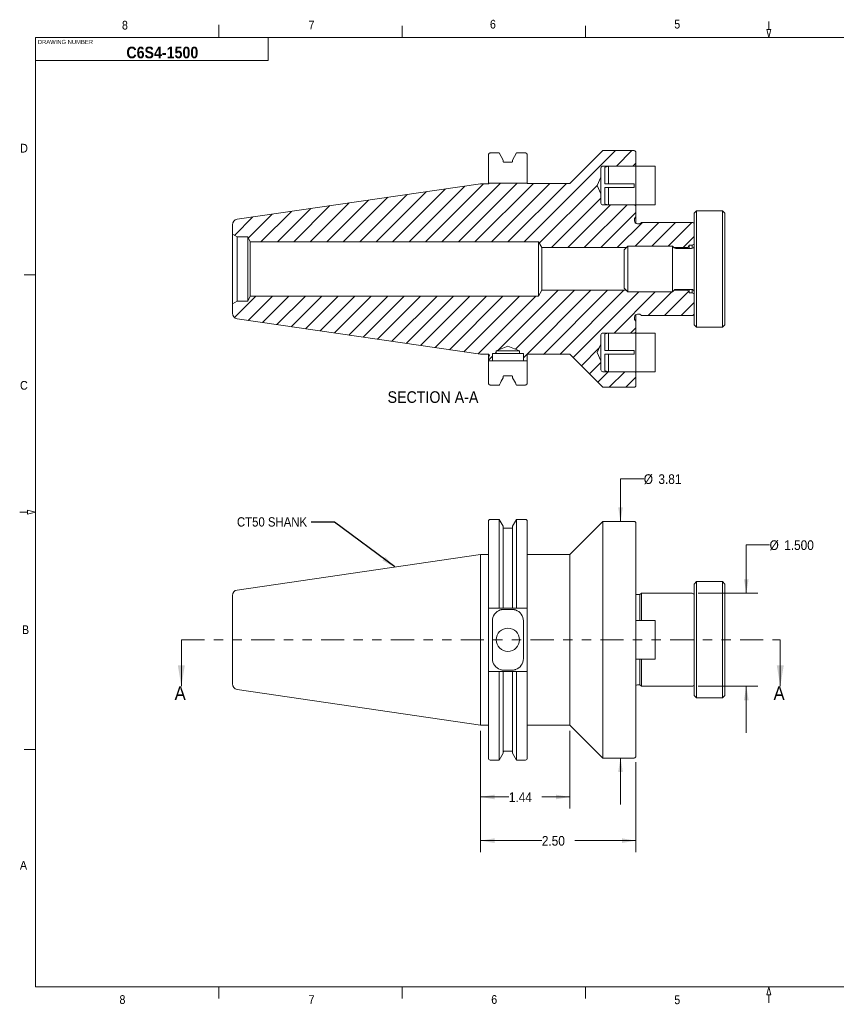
# Model space of a CAD drawing. Header units: inches. Extents: x 0.5 to 16.5, y 0.2 to 10.8.
# Tile 1 of 7: x 0.5 to 9.2, y 0.2 to 10.8. Entities that reach past the tile are written whole.
import ezdxf

# ---------------------------------------------------------------- set-up
doc = ezdxf.new("R2010")
doc.units = ezdxf.units.IN
doc.header["$MEASUREMENT"] = 0
doc.linetypes.add('PHANTOM', pattern=[0.5, 0.25, -0.05, 0.05, -0.05, 0.05, -0.05])
doc.styles.add('SLDTEXTSTYLE1', font='GOTHIC.TTF', dxfattribs={"width": 0.913})
doc.styles.add('SLDTEXTSTYLE2', font='GOTHICB.TTF', dxfattribs={"width": 0.913})
doc.styles.get("Standard").update_dxf_attribs({"font": 'GOTHIC.TTF'})
doc.dimstyles.new('SLDDIMSTYLE0', dxfattribs={"dimtxt": 0.104167, "dimasz": 0.15, "dimexe": 0, "dimexo": 0.0625, "dimgap": 0.026042, "dimtad": 0, "dimtih": 1, "dimtoh": 1, "dimlfac": 1.5, "dimrnd": 1e-09, "dimzin": 4, "dimdsep": 46, "dimtxsty": 'SLDTEXTSTYLE1', "dimsah": 1, "dimcen": 0.09, "dimadec": 0, "dimazin": 1, "dimtfac": 1, "dimtdec": 3, "dimtofl": 0, "dimtmove": 0, "dimatfit": 3, "dimfxl": 1, "dimfrac": 2, "dimtolj": 1, "dimtzin": 12, "dimarcsym": 0})
doc.dimstyles.new('SLDDIMSTYLE1', dxfattribs={"dimtxt": 0.104167, "dimasz": 0.15, "dimexe": 0, "dimexo": 0.0625, "dimgap": 0.026042, "dimtad": 0, "dimtih": 1, "dimtoh": 1, "dimlfac": 1.5, "dimrnd": 1e-09, "dimzin": 12, "dimdsep": 46, "dimtxsty": 'SLDTEXTSTYLE1', "dimsah": 1, "dimcen": 0.09, "dimadec": 0, "dimazin": 3, "dimtfac": 1, "dimtdec": 3, "dimtofl": 0, "dimtmove": 0, "dimatfit": 3, "dimfxl": 1, "dimfrac": 2, "dimtolj": 1, "dimtzin": 12, "dimarcsym": 0})
doc.dimstyles.new('SLDDIMSTYLE2', dxfattribs={"dimtxt": 0.104167, "dimasz": 0.15, "dimexe": 0, "dimexo": 0.0625, "dimgap": 0.026042, "dimtad": 0, "dimtih": 1, "dimtoh": 1, "dimlfac": 1.5, "dimrnd": 1e-09, "dimzin": 12, "dimdsep": 46, "dimtxsty": 'SLDTEXTSTYLE1', "dimsah": 1, "dimcen": 0.09, "dimadec": 0, "dimazin": 3, "dimtfac": 1, "dimtdec": 3, "dimtmove": 0, "dimatfit": 0, "dimfxl": 1, "dimfrac": 2, "dimtolj": 1, "dimtzin": 12, "dimarcsym": 0})
doc.dimstyles.new('SLDDIMSTYLE3', dxfattribs={"dimtxt": 0.104167, "dimasz": 0.15, "dimexe": 0, "dimexo": 0.0625, "dimgap": 0.026042, "dimtad": 0, "dimtih": 1, "dimtoh": 1, "dimdec": 3, "dimlfac": 1.5, "dimrnd": 1e-09, "dimzin": 4, "dimdsep": 46, "dimtxsty": 'SLDTEXTSTYLE1', "dimsah": 1, "dimcen": 0.09, "dimadec": 0, "dimazin": 1, "dimtfac": 1, "dimtdec": 3, "dimtmove": 0, "dimatfit": 0, "dimfxl": 1, "dimfrac": 2, "dimtolj": 1, "dimtzin": 12, "dimarcsym": 0})
doc.dimstyles.new('SLDDIMSTYLE4', dxfattribs={"dimtxt": 0, "dimasz": 0.15, "dimexe": 0, "dimexo": 0.0625, "dimgap": 0, "dimtad": 0, "dimtih": 1, "dimtoh": 1, "dimdec": 0, "dimrnd": 1e-09, "dimzin": 0, "dimdsep": 46, "dimtxsty": 'Standard', "dimsah": 1, "dimcen": 0.09, "dimadec": 0, "dimazin": 0, "dimtfac": 0.15, "dimtdec": 0, "dimtofl": 0, "dimtmove": 0, "dimatfit": 3, "dimfxl": 1, "dimfrac": 2, "dimtolj": 1, "dimtzin": 0, "dimarcsym": 0})

# ---------------------------------------------------------------- blocks, each defined once
blk = doc.blocks.new('_D')
at = {"color": 7, "linetype": 'Continuous', "lineweight": 0}
for p, q in [((5.405, 3.151), (5.405, 1.847)), ((7.072, 2.816), (7.072, 1.847)), ((5.405, 1.972), (6.062, 1.972)), ((7.072, 1.972), (6.416, 1.972))]:
    blk.add_line(p, q, dxfattribs=at)
for points in [[(5.405, 1.972), (5.555, 1.947), (5.555, 1.997)], [(7.072, 1.972), (6.922, 1.997), (6.922, 1.947)]]:
    blk.add_solid(points, dxfattribs=at)
at = {"color": 7, "linetype": 'Continuous', "lineweight": 0, "insert": (6.062, 2.022, 1.095), "char_height": 0.1042, "attachment_point": 1, "style": 'SLDTEXTSTYLE1'}
blk.add_mtext('2.50', dxfattribs=at)
blk = doc.blocks.new('_D_1')
at = {"color": 7, "linetype": 'Continuous', "lineweight": 0}
for p, q in [((5.405, 3.151), (5.405, 2.316)), ((6.364, 3.15), (6.364, 2.316)), ((5.405, 2.441), (5.708, 2.441)), ((6.364, 2.441), (6.062, 2.441))]:
    blk.add_line(p, q, dxfattribs=at)
for points in [[(5.405, 2.441), (5.555, 2.416), (5.555, 2.466)], [(6.364, 2.441), (6.214, 2.466), (6.214, 2.416)]]:
    blk.add_solid(points, dxfattribs=at)
at = {"color": 7, "linetype": 'Continuous', "lineweight": 0, "insert": (5.708, 2.491, 1.095), "char_height": 0.1042, "attachment_point": 1, "style": 'SLDTEXTSTYLE1'}
blk.add_mtext('1.44', dxfattribs=at)
blk = doc.blocks.new('_D_2')
at = {"color": 7, "linetype": 'Continuous', "lineweight": 0}
for p, q in [((7.157, 5.859), (6.907, 5.859)), ((6.907, 5.859), (6.907, 5.401)), ((6.907, 2.859), (6.907, 2.359))]:
    blk.add_line(p, q, dxfattribs=at)
for points in [[(6.907, 5.401), (6.932, 5.551), (6.882, 5.551)], [(6.907, 2.859), (6.882, 2.709), (6.932, 2.709)]]:
    blk.add_solid(points, dxfattribs=at)
at = {"color": 7, "linetype": 'Continuous', "lineweight": 0, "char_height": 0.1042, "attachment_point": 1, "style": 'SLDTEXTSTYLE1'}
for s, insert in [('%%c', (7.157, 5.907, 1.095)), ('3.81', (7.314, 5.907, 1.095))]:
    blk.add_mtext(s, dxfattribs=dict(at, insert=insert))
blk = doc.blocks.new('_D_3')
at = {"color": 7, "linetype": 'Continuous', "lineweight": 0}
for p, q in [((8.508, 5.15), (8.258, 5.15)), ((8.258, 5.15), (8.258, 4.629)), ((7.74, 4.629), (8.383, 4.629)), ((7.74, 3.63), (8.383, 3.63)), ((8.258, 3.63), (8.258, 3.13))]:
    blk.add_line(p, q, dxfattribs=at)
for points in [[(8.258, 4.629), (8.283, 4.779), (8.233, 4.779)], [(8.258, 3.63), (8.233, 3.48), (8.283, 3.48)]]:
    blk.add_solid(points, dxfattribs=at)
at = {"color": 7, "linetype": 'Continuous', "lineweight": 0, "char_height": 0.1042, "attachment_point": 1, "style": 'SLDTEXTSTYLE1'}
for s, insert in [('%%c', (8.508, 5.198, 1.095)), ('1.500', (8.665, 5.198, 1.095))]:
    blk.add_mtext(s, dxfattribs=dict(at, insert=insert))
blk = doc.blocks.new('SW_HATCH_0')
at = {"color": 0, "linetype": 'Continuous', "lineweight": 0}
for p, q in [((-0.219, 2.433), (-1.198, 1.453)), ((-0.042, 2.433), (-0.209, 2.266)), ((0, 2.298), (-0.032, 2.266)), ((-2.043, 2.023), (-2.612, 1.453)), ((-1.836, 2.053), (-2.436, 1.453)), ((-1.635, 2.078), (-2.259, 1.453)), ((-1.452, 2.083), (-2.082, 1.453)), ((-1.275, 2.083), (-1.905, 1.453)), ((-1.104, 2.078), (-1.729, 1.453)), ((-0.927, 2.078), (-1.552, 1.453)), ((-0.75, 2.078), (-1.375, 1.453)), ((-0.413, 2.062), (-1.037, 1.438)), ((-2.664, 1.932), (-3.143, 1.453)), ((-2.457, 1.962), (-2.966, 1.453)), ((-2.25, 1.993), (-2.789, 1.453)), ((-0.375, 1.923), (-0.907, 1.391)), ((-3.492, 1.811), (-3.85, 1.453)), ((-3.285, 1.842), (-3.673, 1.453)), ((-3.078, 1.872), (-3.496, 1.453)), ((-2.871, 1.902), (-3.32, 1.453)), ((-0.272, 1.85), (-0.73, 1.391)), ((-0.095, 1.85), (-0.554, 1.391)), ((-4.113, 1.721), (-4.31, 1.523)), ((-3.906, 1.751), (-4.161, 1.496)), ((-3.699, 1.781), (-4.027, 1.453)), ((0, 1.768), (-0.377, 1.391)), ((0.071, 1.662), (-0.2, 1.391)), ((0.247, 1.662), (-0.007, 1.407)), ((0.424, 1.662), (0.17, 1.407)), ((0.601, 1.662), (0.346, 1.407)), ((0.625, 1.509), (0.507, 1.391)), ((-4.08, 0.87), (-4.31, 0.639)), ((-3.903, 0.87), (-4.163, 0.61)), ((-3.726, 0.87), (-4.009, 0.587)), ((-3.549, 0.87), (-3.854, 0.565)), ((-3.373, 0.87), (-3.7, 0.542)), ((-3.196, 0.87), (-3.546, 0.52)), ((-3.019, 0.87), (-3.392, 0.497)), ((-2.842, 0.87), (-3.237, 0.475)), ((-2.665, 0.87), (-3.083, 0.452)), ((-2.489, 0.87), (-2.929, 0.43)), ((-2.312, 0.87), (-2.774, 0.407)), ((-2.135, 0.87), (-2.62, 0.385)), ((-1.958, 0.87), (-2.466, 0.362)), ((-1.782, 0.87), (-2.312, 0.34)), ((-1.605, 0.87), (-2.157, 0.317)), ((-1.428, 0.87), (-2.003, 0.295)), ((-1.251, 0.87), (-1.849, 0.272)), ((-1.074, 0.87), (-1.695, 0.25)), ((-0.835, 0.933), (-1.476, 0.292)), ((-0.658, 0.933), (-1.291, 0.3)), ((-0.482, 0.933), (-1.208, 0.206)), ((-0.305, 0.933), (-0.992, 0.245)), ((-0.128, 0.933), (-0.816, 0.245)), ((0.033, 0.916), (-0.673, 0.21)), ((0.209, 0.916), (-0.233, 0.474)), ((0.386, 0.916), (0.132, 0.662)), ((0.566, 0.919), (0.308, 0.662)), ((0.625, 0.802), (0.485, 0.662)), ((0, 0.53), (-0.056, 0.474)), ((-1.541, 0.227), (-1.583, 0.184)), ((-1.499, 0.268), (-1.512, 0.255)), ((-0.393, 0.314), (-0.585, 0.122)), ((-0.375, 0.156), (-0.497, 0.034)), ((-0.296, 0.058), (-0.408, -0.055)), ((-0.119, 0.058), (-0.286, -0.109)), ((0, 0), (-0.109, -0.109))]:
    blk.add_line(p, q, dxfattribs=at)

msp = doc.modelspace()

# ---------------------------------------------------------------- linework, layer by layer
at = {"color": 7, "linetype": 'Continuous', "lineweight": 0}
for p, q in [((2.59375, 10.6), (2.59375, 10.73411)), ((4.5625, 10.6), (4.5625, 10.725)), ((6.53125, 10.6), (6.53125, 10.725)), ((8.52278, 10.685), (8.47722, 10.685)), ((8.47722, 10.685), (8.5, 10.6)), ((8.5, 10.685), (8.5, 10.77)), ((8.52278, 10.685), (8.5, 10.6)), ((0.625, 10.6), (16.375, 10.6)), ((0.625, 10.6), (0.625, 0.4)), ((3.125, 10.6), (3.125, 10.35)), ((3.125, 10.35), (0.625, 10.35)), ((0.62625, 8.05), (0.50125, 8.05)), ((0.54, 5.5), (0.455, 5.5)), ((0.625, 5.5), (0.54, 5.52278)), ((0.54, 5.47722), (0.54, 5.52278)), ((0.625, 5.5), (0.54, 5.47722)), ((2.19085, 4.12959), (2.19085, 3.62959)), ((8.62305, 4.12959), (8.62305, 3.62959)), ((0.62625, 2.95), (0.50125, 2.95)), ((16.375, 0.4), (0.625, 0.4)), ((2.59375, 0.4), (2.59375, 0.275)), ((4.5625, 0.4), (4.5625, 0.275)), ((6.53125, 0.4), (6.53125, 0.275)), ((8.5, 0.4), (8.47722, 0.315)), ((8.5, 0.4), (8.52278, 0.315)), ((8.52278, 0.315), (8.47722, 0.315)), ((8.5, 0.315), (8.5, 0.23))]:
    msp.add_line(p, q, dxfattribs=at)
at = {"color": 7, "linetype": 'Continuous', "lineweight": 15}
for p, q in [((5.48872, 9.0537), (5.48872, 9.33741)), ((5.50872, 9.35815), (5.60507, 9.35815)), ((5.60507, 9.35815), (5.64728, 9.28219)), ((5.74795, 9.28219), (5.79017, 9.35815)), ((5.79017, 9.35815), (5.88538, 9.35815)), ((5.90538, 9.33741), (5.90538, 9.0537)), ((6.71838, 9.38303), (6.36405, 9.0287)), ((7.05205, 9.38303), (6.71838, 9.38303)), ((7.07205, 9.22397), (7.07205, 9.36303)), ((5.64728, 9.28219), (5.64728, 9.26772)), ((5.65395, 9.26077), (5.74128, 9.26077)), ((5.74795, 9.26772), (5.74795, 9.28219)), ((7.05872, 9.21627), (6.71738, 9.21627)), ((6.73872, 9.20438), (6.73872, 9.02803)), ((6.77872, 9.21515), (6.77872, 9.02803)), ((7.05205, 9.21515), (6.77872, 9.21515)), ((7.07205, 9.21612), (7.05205, 9.21612)), ((7.05205, 9.21612), (7.05205, 9.21515)), ((7.07205, 9.22397), (7.05872, 9.21627)), ((7.05872, 9.21612), (7.05872, 9.21627)), ((7.07205, 9.21637), (7.07205, 9.22397)), ((7.07205, 8.7997), (7.07205, 9.21637)), ((7.07205, 9.21637), (7.28005, 9.21637)), ((7.28005, 9.21637), (7.28005, 8.7997)), ((6.69738, 9.09788), (6.65738, 9.00803)), ((6.69738, 9.19627), (6.69738, 9.09788)), ((6.69738, 8.91819), (6.69738, 9.09788)), ((2.79006, 8.64647), (5.40538, 9.02787)), ((5.40538, 9.02787), (5.48805, 9.02787)), ((5.48872, 9.0337), (5.48872, 9.0537)), ((5.48872, 9.02789), (5.48872, 9.0337)), ((5.49756, 9.0337), (5.90538, 9.0337)), ((5.90538, 9.0537), (5.90538, 9.0337)), ((5.90538, 9.0337), (5.90538, 9.0287)), ((6.36405, 9.0287), (5.90538, 9.0287)), ((6.65738, 9.00803), (6.69738, 8.91819)), ((6.73872, 9.02803), (6.77872, 9.02803)), ((6.77872, 9.02803), (7.05205, 9.02803)), ((7.05205, 9.02803), (7.05205, 8.98803)), ((6.69738, 8.91819), (6.69738, 8.8198)), ((6.73872, 8.98803), (6.73872, 8.81168)), ((6.77872, 8.98803), (6.73872, 8.98803)), ((6.77872, 8.98803), (6.77872, 8.80091)), ((7.05205, 8.98803), (6.77872, 8.98803)), ((6.71738, 8.7998), (7.05872, 8.7998)), ((6.77872, 8.80091), (7.05205, 8.80091)), ((7.05205, 8.80091), (7.05205, 8.79995)), ((7.05205, 8.79995), (7.07205, 8.79995)), ((7.05872, 8.7998), (7.05872, 8.79995)), ((7.05872, 8.7998), (7.07205, 8.7921)), ((7.07205, 8.7921), (7.07205, 8.7997)), ((7.07205, 8.7997), (7.28005, 8.7997)), ((7.07205, 8.67079), (7.07205, 8.7921)), ((7.72405, 8.73703), (7.69738, 8.71037)), ((7.69738, 7.5137), (7.69738, 8.71037)), ((8.00238, 8.73703), (7.72405, 8.73703)), ((7.72405, 7.48703), (7.72405, 8.73703)), ((8.02905, 8.71037), (8.00238, 8.73703)), ((8.00238, 7.48703), (8.00238, 8.73703)), ((8.02905, 7.5137), (8.02905, 8.71037)), ((2.73872, 8.48703), (2.73872, 8.5871)), ((7.05705, 8.65579), (7.07205, 8.67079)), ((7.05705, 8.6282), (7.05705, 8.65579)), ((7.07205, 8.67079), (7.07205, 8.60146)), ((7.11598, 8.59687), (7.08838, 8.59687)), ((7.13098, 8.61187), (7.11598, 8.59687)), ((7.67738, 8.61187), (7.13098, 8.61187)), ((2.73872, 8.48703), (2.78866, 8.4582)), ((2.73872, 8.48703), (2.73872, 7.73703)), ((2.90538, 8.4582), (2.78866, 8.4582)), ((2.78866, 8.4582), (2.78866, 7.76587)), ((2.92965, 8.4037), (2.90538, 8.4582)), ((2.90538, 8.4582), (2.90538, 7.76587)), ((2.92965, 8.4037), (6.02538, 8.4037)), ((2.92965, 7.82037), (2.92965, 8.4037)), ((6.02538, 8.4037), (6.06294, 8.3412)), ((6.02538, 8.4037), (6.02538, 7.82037)), ((6.98572, 8.35737), (6.94572, 8.31737)), ((7.46538, 8.35737), (6.98572, 8.35737)), ((6.98572, 7.8667), (6.98572, 8.35737)), ((7.48291, 8.33984), (7.46538, 8.35737)), ((7.46538, 7.8667), (7.46538, 8.35737)), ((7.64405, 8.3687), (7.63181, 8.3412)), ((7.67738, 8.3687), (7.64405, 8.3687)), ((7.64405, 8.3687), (7.64405, 8.33203)), ((7.69738, 8.38025), (7.67738, 8.3687)), ((7.67738, 8.3687), (7.67738, 8.33288)), ((6.06294, 8.3412), (6.96955, 8.3412)), ((6.06294, 7.88287), (6.06294, 8.3412)), ((6.94572, 7.9067), (6.94572, 8.31737)), ((7.48155, 8.3412), (7.63181, 8.3412)), ((7.67072, 8.33203), (7.50176, 8.33203)), ((7.63181, 8.3412), (7.63181, 8.33203)), ((6.06294, 7.88287), (6.02538, 7.82037)), ((6.96955, 7.88287), (6.06294, 7.88287)), ((6.94572, 7.9067), (6.98572, 7.8667)), ((6.98572, 7.8667), (7.46538, 7.8667)), ((7.46538, 7.8667), (7.48291, 7.88422)), ((7.63181, 7.88287), (7.48155, 7.88287)), ((7.50176, 7.89203), (7.67072, 7.89203)), ((7.63181, 7.89203), (7.63181, 7.88287)), ((7.63181, 7.88287), (7.64405, 7.85537)), ((7.64405, 7.89203), (7.64405, 7.85537)), ((7.64405, 7.85537), (7.67738, 7.85537)), ((7.67738, 7.89119), (7.67738, 7.85537)), ((7.67738, 7.85537), (7.69738, 7.84382)), ((2.78866, 7.76587), (2.73872, 7.73703)), ((2.73872, 7.63697), (2.73872, 7.73703)), ((2.78866, 7.76587), (2.90538, 7.76587)), ((2.90538, 7.76587), (2.92965, 7.82037)), ((6.02538, 7.82037), (2.92965, 7.82037)), ((7.07205, 7.62261), (7.07205, 7.55327)), ((7.08838, 7.6272), (7.11598, 7.6272)), ((7.11598, 7.6272), (7.13098, 7.6122)), ((5.40538, 7.1962), (2.79006, 7.5776)), ((7.05705, 7.56827), (7.05705, 7.59587)), ((7.07205, 7.55327), (7.05705, 7.56827)), ((7.07205, 7.43197), (7.07205, 7.55327)), ((7.13098, 7.6122), (7.67738, 7.6122)), ((7.69738, 7.5137), (7.72405, 7.48703)), ((8.00238, 7.48703), (8.02905, 7.5137)), ((6.69738, 7.40427), (6.69738, 7.30588)), ((7.05872, 7.42427), (6.71738, 7.42427)), ((6.73872, 7.41238), (6.73872, 7.23603)), ((6.77872, 7.42315), (6.77872, 7.23603)), ((7.05205, 7.42315), (6.77872, 7.42315)), ((7.07205, 7.42412), (7.05205, 7.42412)), ((7.05205, 7.42412), (7.05205, 7.42315)), ((7.07205, 7.43197), (7.05872, 7.42427)), ((7.05872, 7.42412), (7.05872, 7.42427)), ((7.07205, 7.42437), (7.07205, 7.43197)), ((7.07205, 7.0077), (7.07205, 7.42437)), ((7.07205, 7.42437), (7.28005, 7.42437)), ((7.28005, 7.42437), (7.28005, 7.0077)), ((7.72405, 7.48703), (8.00238, 7.48703)), ((6.69738, 7.30588), (6.65738, 7.21603)), ((6.69738, 7.12619), (6.69738, 7.30588)), ((5.48805, 7.1962), (5.40538, 7.1962)), ((5.48872, 7.15218), (5.48872, 7.19618)), ((5.57262, 7.2057), (5.53095, 7.2057)), ((5.53095, 7.2057), (5.53095, 7.12703)), ((5.57262, 7.23237), (5.69762, 7.28414)), ((5.57262, 7.2057), (5.57262, 7.23237)), ((5.57262, 7.23237), (5.82262, 7.23237)), ((5.57262, 7.2057), (5.82262, 7.2057)), ((5.69762, 7.28414), (5.82262, 7.23237)), ((5.82262, 7.23237), (5.82262, 7.2057)), ((5.86428, 7.2057), (5.82262, 7.2057)), ((5.86428, 7.12703), (5.86428, 7.2057)), ((5.90538, 7.19537), (6.36405, 7.19537)), ((5.90538, 7.19537), (5.90538, 7.12703)), ((6.36405, 7.19537), (6.71838, 6.84103)), ((6.65738, 7.21603), (6.69738, 7.12619)), ((6.77872, 7.23603), (6.73872, 7.23603)), ((6.73872, 7.19603), (6.73872, 7.01968)), ((6.73872, 7.19603), (6.77872, 7.19603)), ((7.05205, 7.23603), (6.77872, 7.23603)), ((6.77872, 7.19603), (6.77872, 7.00891)), ((6.77872, 7.19603), (7.05205, 7.19603)), ((7.05205, 7.19603), (7.05205, 7.23603)), ((5.48872, 7.15218), (5.49822, 7.18233)), ((5.48872, 7.12703), (5.48872, 7.15218)), ((5.48872, 7.12703), (5.53095, 7.12703)), ((5.48872, 7.10703), (5.48872, 7.12703)), ((5.48872, 7.10703), (5.48872, 6.88666)), ((5.61539, 7.12703), (5.53095, 7.12703)), ((5.65562, 7.12589), (5.73962, 7.12589)), ((5.86428, 7.12703), (5.77984, 7.12703)), ((5.86428, 7.12703), (5.90538, 7.12703)), ((5.90538, 7.12703), (5.90538, 7.10703)), ((5.90538, 6.88666), (5.90538, 7.10703)), ((6.69738, 7.12619), (6.69738, 7.0278)), ((6.71738, 7.0078), (7.05872, 7.0078)), ((6.77872, 7.00891), (7.05205, 7.00891)), ((7.05205, 7.00891), (7.05205, 7.00795)), ((7.05205, 7.00795), (7.07205, 7.00795)), ((7.05872, 7.0078), (7.05872, 7.00795)), ((7.05872, 7.0078), (7.07205, 7.0001)), ((7.07205, 7.0001), (7.07205, 7.0077)), ((7.07205, 7.0077), (7.28005, 7.0077)), ((7.07205, 6.86103), (7.07205, 7.0001)), ((5.64728, 6.94188), (5.64728, 6.95634)), ((5.65395, 6.96329), (5.74128, 6.96329)), ((5.74795, 6.95634), (5.74795, 6.94188)), ((5.50872, 6.86592), (5.60507, 6.86592)), ((5.79017, 6.86592), (5.88538, 6.86592)), ((6.71838, 6.84103), (7.05205, 6.84103)), ((5.48872, 5.40125), (5.48872, 4.46959)), ((5.60507, 5.42125), (5.50872, 5.42125)), ((5.64728, 5.34813), (5.60507, 5.42125)), ((5.60507, 5.42125), (5.60507, 4.46959)), ((5.79017, 5.42125), (5.74795, 5.34813)), ((5.88538, 5.42125), (5.79017, 5.42125)), ((5.79017, 5.42125), (5.79017, 4.46959)), ((5.90538, 5.40125), (5.90538, 4.46959)), ((6.71838, 5.40059), (6.36405, 5.04625)), ((7.05205, 5.40059), (6.71838, 5.40059)), ((6.71838, 2.85859), (6.71838, 5.40059)), ((5.64728, 5.34813), (5.64728, 4.46959)), ((5.74128, 5.32759), (5.65395, 5.32759)), ((5.74795, 5.34813), (5.74795, 4.46959)), ((7.07205, 2.87859), (7.07205, 5.38059)), ((5.40538, 5.04542), (2.79006, 4.66402)), ((5.48805, 5.04542), (5.40538, 5.04542)), ((5.40538, 5.04542), (5.40538, 4.12959)), ((5.48872, 5.04544), (5.48805, 5.04542)), ((6.36405, 5.04625), (5.90538, 5.04625)), ((6.36405, 3.21292), (6.36405, 5.04625)), ((7.72405, 4.75459), (7.69738, 4.72792)), ((7.69738, 4.12959), (7.69738, 4.72792)), ((8.00238, 4.75459), (7.72405, 4.75459)), ((7.72405, 4.12959), (7.72405, 4.75459)), ((8.02905, 4.72792), (8.00238, 4.75459)), ((8.00238, 4.12959), (8.00238, 4.75459)), ((8.02905, 4.12959), (8.02905, 4.72792)), ((2.73872, 4.60465), (2.73872, 4.12959)), ((7.11598, 4.61442), (7.08838, 4.61442)), ((7.13098, 4.62942), (7.11598, 4.61442)), ((7.11598, 4.33792), (7.11598, 4.61442)), ((7.67738, 4.62942), (7.13098, 4.62942)), ((7.13098, 4.33792), (7.13098, 4.62942)), ((5.48872, 4.44959), (5.48872, 4.46959)), ((5.48872, 4.44959), (5.48872, 3.80959)), ((5.60507, 4.46959), (5.50872, 4.46959)), ((5.74128, 4.46959), (5.65395, 4.46959)), ((5.73962, 4.45625), (5.65562, 4.45625)), ((5.88538, 4.46959), (5.79017, 4.46959)), ((5.90538, 4.46959), (5.90538, 4.44959)), ((5.90538, 3.80959), (5.90538, 4.44959)), ((7.07205, 4.33792), (7.28005, 4.33792)), ((7.28005, 4.33792), (7.28005, 3.92125)), ((5.53095, 3.92759), (5.53095, 4.33159)), ((5.86428, 4.33159), (5.86428, 3.92759)), ((2.73872, 4.12959), (2.73872, 3.65452)), ((5.40538, 4.12959), (5.40538, 3.21375)), ((7.69738, 3.53125), (7.69738, 4.12959)), ((7.72405, 3.50459), (7.72405, 4.12959)), ((8.00238, 3.50459), (8.00238, 4.12959)), ((8.02905, 3.53125), (8.02905, 4.12959)), ((7.07205, 3.92125), (7.28005, 3.92125)), ((7.11598, 3.64475), (7.11598, 3.92125)), ((7.13098, 3.62975), (7.13098, 3.92125)), ((5.48872, 3.78959), (5.48872, 3.80959)), ((5.90538, 3.80959), (5.90538, 3.78959)), ((5.48872, 3.78959), (5.48872, 2.85792)), ((5.50872, 3.78959), (5.60507, 3.78959)), ((5.60507, 3.78959), (5.60507, 2.83792)), ((5.64728, 3.78959), (5.64728, 2.91104)), ((5.65395, 3.78959), (5.74128, 3.78959)), ((5.65562, 3.80292), (5.73962, 3.80292)), ((5.74795, 3.78959), (5.74795, 2.91104)), ((5.79017, 3.78959), (5.79017, 2.83792)), ((5.79017, 3.78959), (5.88538, 3.78959)), ((5.90538, 3.78959), (5.90538, 2.85792)), ((7.08838, 3.64475), (7.11598, 3.64475)), ((7.11598, 3.64475), (7.13098, 3.62975)), ((7.13098, 3.62975), (7.67738, 3.62975)), ((2.79006, 3.59515), (5.40538, 3.21375)), ((7.69738, 3.53125), (7.72405, 3.50459)), ((7.72405, 3.50459), (8.00238, 3.50459)), ((8.00238, 3.50459), (8.02905, 3.53125)), ((5.40538, 3.21375), (5.48805, 3.21375)), ((5.48805, 3.21375), (5.48872, 3.21373)), ((5.90538, 3.21292), (6.36405, 3.21292)), ((6.36405, 3.21292), (6.71838, 2.85859)), ((5.60507, 2.83792), (5.64728, 2.91104)), ((5.65395, 2.93159), (5.74128, 2.93159)), ((5.74795, 2.91104), (5.79017, 2.83792)), ((6.71838, 2.85859), (7.05205, 2.85859)), ((5.50872, 2.83792), (5.60507, 2.83792)), ((5.79017, 2.83792), (5.88538, 2.83792))]:
    msp.add_line(p, q, dxfattribs=at)
at = {"color": 7, "linetype": 'PHANTOM', "lineweight": 0}
msp.add_line((2.19085, 4.12959), (8.62305, 4.12959), dxfattribs=at)
at = {"color": 7, "linetype": 'Continuous', "lineweight": 15, "flags": 128}
for points in [[(6.77872, 9.21515), (6.74722, 9.20667), (6.73872, 9.20438)], [(6.73872, 8.81168), (6.74722, 8.8094), (6.77872, 8.80091)], [(6.77872, 7.42315), (6.74722, 7.41467), (6.73872, 7.41238)], [(6.73872, 7.01968), (6.74722, 7.0174), (6.77872, 7.00891)]]:
    msp.add_lwpolyline(points, dxfattribs=at)
at = {"color": 7, "linetype": 'Continuous', "lineweight": 15}
msp.add_circle((5.69762, 4.12959), 0.125, dxfattribs=at)
for centre, radius, start, end in [((7.05205, 9.36303), 0.02, 0, 90), ((6.71738, 9.19627), 0.02, 90, 180), ((5.48805, 9.03853), 0.01067, 270, 333.055642), ((6.71738, 8.8198), 0.02, 180, 270), ((2.79872, 8.5871), 0.06, 98.2971, 180), ((7.08838, 8.6282), 0.03133, 180, 270), ((7.67738, 8.59187), 0.02, 0, 90), ((7.67072, 8.3587), 0.02667, 270, 0), ((7.50176, 8.3587), 0.02667, 225, 270), ((7.50176, 7.86537), 0.02667, 90, 135), ((7.67072, 7.86537), 0.02667, 0, 90), ((2.79872, 7.63697), 0.06, 180, 261.7029), ((7.08838, 7.59587), 0.03133, 90, 180), ((7.67738, 7.6322), 0.02, 270, 0), ((6.71738, 7.40427), 0.02, 90, 180), ((5.48805, 7.18553), 0.01067, 342.5, 90), ((6.71738, 7.0278), 0.02, 180, 270), ((7.05205, 6.86103), 0.02, 270, 0), ((5.50872, 5.40125), 0.02, 90, 180), ((5.88538, 5.40125), 0.02, 0, 90), ((7.05205, 5.38059), 0.02, 0, 90), ((5.65395, 5.33425), 0.00667, 180, 270), ((5.74128, 5.33425), 0.00667, 270, 0), ((2.79872, 4.60465), 0.06, 98.2971, 180), ((7.08838, 4.64575), 0.03133, 238.582078, 270), ((7.67738, 4.60942), 0.02, 0, 90), ((5.65562, 4.33159), 0.12467, 108.822246, 180), ((5.73962, 4.33159), 0.12467, 0, 71.177754), ((5.65562, 3.92759), 0.12467, 180, 251.177754), ((5.73962, 3.92759), 0.12467, 288.822246, 0), ((2.79872, 3.65452), 0.06, 180, 261.7029), ((7.08838, 3.61342), 0.03133, 90, 121.417922), ((7.67738, 3.64975), 0.02, 270, 0), ((5.50872, 2.85792), 0.02, 180, 270), ((5.65395, 2.92492), 0.00667, 90, 180), ((5.74128, 2.92492), 0.00667, 0, 90), ((5.88538, 2.85792), 0.02, 270, 0), ((7.05205, 2.87859), 0.02, 270, 0)]:
    msp.add_arc(centre, radius, start, end, dxfattribs=at)
for points, knots in [([(5.48872, 9.33741), (5.48872, 9.33749), (5.48872, 9.33878), (5.48897, 9.34128), (5.48991, 9.34479), (5.49145, 9.34808), (5.4935, 9.35104), (5.49603, 9.35357), (5.49889, 9.35559), (5.50202, 9.35705), (5.50532, 9.35798), (5.50758, 9.35809), (5.50872, 9.35815)], [0, 0, 0, 0, 0.00809179, 0.12127377, 0.23444793, 0.34748348, 0.46050036, 0.57082461, 0.68112843, 0.78751371, 0.89388673, 1, 1, 1, 1]), ([(5.88538, 9.35815), (5.88595, 9.35813), (5.8876, 9.35809), (5.89031, 9.3576), (5.8934, 9.35651), (5.89626, 9.35492), (5.89886, 9.35286), (5.9011, 9.35038), (5.90296, 9.34752), (5.90432, 9.34436), (5.90521, 9.34095), (5.90533, 9.3386), (5.90538, 9.33741)], [0, 0, 0, 0, 0.05305065, 0.15489688, 0.25675103, 0.35910257, 0.46146863, 0.56637329, 0.67129377, 0.7798482, 0.88841378, 1, 1, 1, 1]), ([(5.64728, 9.26772), (5.64728, 9.26766), (5.64729, 9.26679), (5.64763, 9.2651), (5.64887, 9.26299), (5.65052, 9.26166), (5.65226, 9.26091), (5.65335, 9.26082), (5.65395, 9.26077)], [0, 0, 0, 0, 0.01864616, 0.24613322, 0.47333883, 0.6943697, 0.83103725, 1, 1, 1, 1]), ([(5.74128, 9.26077), (5.742, 9.26084), (5.74313, 9.26095), (5.74484, 9.26176), (5.74635, 9.26301), (5.74756, 9.26501), (5.74793, 9.26668), (5.74795, 9.26759), (5.74795, 9.26772)], [0, 0, 0, 0, 0.20168739, 0.3147731, 0.52891349, 0.7427945, 0.96317852, 1, 1, 1, 1]), ([(5.49741, 9.0337), (5.49712, 9.0337), (5.49626, 9.0337), (5.49437, 9.0337), (5.49181, 9.0337), (5.48975, 9.0337), (5.48872, 9.0337)], [0, 0, 0, 0, 0.150568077, 0.433622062, 0.716792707, 1, 1, 1, 1]), ([(5.61539, 7.12703), (5.6186, 7.12698), (5.62502, 7.12688), (5.635, 7.1264), (5.64522, 7.12598), (5.65214, 7.12592), (5.65562, 7.12589)], [0, 0, 0, 0, 0.24573741, 0.49325049, 0.74569954, 1, 1, 1, 1]), ([(5.73962, 7.12589), (5.74297, 7.12592), (5.74971, 7.12598), (5.75981, 7.12638), (5.76992, 7.12687), (5.77652, 7.12698), (5.77984, 7.12703)], [0, 0, 0, 0, 0.24570959, 0.49317254, 0.74568025, 1, 1, 1, 1]), ([(5.48872, 6.88666), (5.48872, 6.88647), (5.48873, 6.88508), (5.48902, 6.88248), (5.49002, 6.879), (5.4916, 6.87572), (5.49369, 6.87281), (5.49626, 6.8703), (5.49941, 6.86815), (5.50271, 6.86677), (5.50594, 6.86604), (5.50778, 6.86596), (5.50872, 6.86592)], [0, 0, 0, 0, 0.0182258, 0.12983574, 0.24469395, 0.35595793, 0.47060716, 0.57907199, 0.69091308, 0.82692633, 0.91257534, 1, 1, 1, 1]), ([(5.60507, 6.86592), (5.60571, 6.86707), (5.61981, 6.89238), (5.63387, 6.91771), (5.64728, 6.94188)], [0, 0, 0, 0, 0.045668, 1, 1, 1, 1]), ([(5.64728, 6.95634), (5.64728, 6.95645), (5.6473, 6.95736), (5.64767, 6.95908), (5.64895, 6.96116), (5.65083, 6.96264), (5.65261, 6.96324), (5.65365, 6.96328), (5.65395, 6.96329)], [0, 0, 0, 0, 0.02986486, 0.2575558, 0.48465237, 0.70533508, 0.91690907, 1, 1, 1, 1]), ([(5.74128, 6.96329), (5.74136, 6.96329), (5.74215, 6.96328), (5.74366, 6.96297), (5.74556, 6.96183), (5.74702, 6.96011), (5.74783, 6.95818), (5.74791, 6.95688), (5.74795, 6.95634)], [0, 0, 0, 0, 0.02089136, 0.2230905, 0.42565294, 0.63357061, 0.84970561, 1, 1, 1, 1]), ([(5.74795, 6.94188), (5.76137, 6.91771), (5.77543, 6.89238), (5.78952, 6.86707), (5.79017, 6.86592)], [0, 0, 0, 0, 0.954332, 1, 1, 1, 1]), ([(5.88538, 6.86592), (5.8854, 6.86592), (5.8865, 6.86592), (5.8887, 6.86611), (5.89201, 6.86698), (5.89517, 6.86845), (5.89805, 6.87048), (5.90048, 6.8729), (5.90248, 6.87572), (5.904, 6.87882), (5.90501, 6.88218), (5.90536, 6.88484), (5.90538, 6.88634), (5.90538, 6.88666)], [0, 0, 0, 0, 0.00189484, 0.10253486, 0.20610116, 0.32171475, 0.42735941, 0.53614563, 0.64176374, 0.75029591, 0.85870234, 0.9700976, 1, 1, 1, 1]), ([(5.50872, 4.46959), (5.50813, 4.46959), (5.50629, 4.46959), (5.50336, 4.46959), (5.5001, 4.46959), (5.49721, 4.46959), (5.49467, 4.46959), (5.49249, 4.46959), (5.49077, 4.46959), (5.48914, 4.46959), (5.48888, 4.46959), (5.48872, 4.46959)], [0, 0, 0, 0, 0.05462785, 0.17307865, 0.27786017, 0.38265565, 0.48731419, 0.59198927, 0.69916557, 0.8063555, 1, 1, 1, 1]), ([(5.64728, 4.46959), (5.63387, 4.46959), (5.61981, 4.46959), (5.60571, 4.46959), (5.60507, 4.46959)], [0, 0, 0, 0, 0.954332, 1, 1, 1, 1]), ([(5.65562, 4.45625), (5.65225, 4.45617), (5.64551, 4.45602), (5.63539, 4.45472), (5.6253, 4.4527), (5.6187, 4.45062), (5.61539, 4.44959)], [0, 0, 0, 0, 0.246575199, 0.49317041, 0.74661213, 1, 1, 1, 1]), ([(5.65395, 4.46959), (5.65335, 4.46959), (5.65204, 4.46959), (5.65015, 4.46959), (5.64856, 4.46959), (5.64749, 4.46959), (5.64735, 4.46959), (5.64728, 4.46959)], [0, 0, 0, 0, 0.16781995, 0.36975328, 0.57582258, 0.78960704, 1, 1, 1, 1]), ([(5.77984, 4.44959), (5.77662, 4.4506), (5.7702, 4.45262), (5.76021, 4.45466), (5.75, 4.456), (5.74308, 4.45617), (5.73962, 4.45625)], [0, 0, 0, 0, 0.24660115, 0.49325267, 0.74663753, 1, 1, 1, 1]), ([(5.74795, 4.46959), (5.74789, 4.46959), (5.74775, 4.46959), (5.74665, 4.46959), (5.7449, 4.46959), (5.743, 4.46959), (5.74176, 4.46959), (5.74128, 4.46959)], [0, 0, 0, 0, 0.20170543, 0.42951378, 0.65215442, 0.8659344, 1, 1, 1, 1]), ([(5.79017, 4.46959), (5.78952, 4.46959), (5.77543, 4.46959), (5.76137, 4.46959), (5.74795, 4.46959)], [0, 0, 0, 0, 0.045668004, 1, 1, 1, 1]), ([(5.90538, 4.46959), (5.90535, 4.46959), (5.90528, 4.46959), (5.90458, 4.46959), (5.90326, 4.46959), (5.90136, 4.46959), (5.89876, 4.46959), (5.89567, 4.46959), (5.89229, 4.46959), (5.88898, 4.46959), (5.88663, 4.46959), (5.88538, 4.46959)], [0, 0, 0, 0, 0.082080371, 0.193884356, 0.308986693, 0.419676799, 0.533766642, 0.678232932, 0.779418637, 0.883500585, 1, 1, 1, 1]), ([(5.61539, 3.80959), (5.61861, 3.80857), (5.62504, 3.80655), (5.63503, 3.80451), (5.64523, 3.80317), (5.65216, 3.803), (5.65562, 3.80292)], [0, 0, 0, 0, 0.246601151, 0.493252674, 0.746637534, 1, 1, 1, 1]), ([(5.73962, 3.80292), (5.74298, 3.803), (5.74972, 3.80315), (5.75984, 3.80445), (5.76993, 3.80647), (5.77654, 3.80855), (5.77984, 3.80959)], [0, 0, 0, 0, 0.2465752, 0.49317041, 0.74661213, 1, 1, 1, 1]), ([(5.48872, 3.78959), (5.48872, 3.78959), (5.48873, 3.78959), (5.48903, 3.78959), (5.49003, 3.78959), (5.49162, 3.78959), (5.49371, 3.78959), (5.49627, 3.78959), (5.49942, 3.78959), (5.50357, 3.78959), (5.50687, 3.78959), (5.50872, 3.78959)], [0, 0, 0, 0, 0.01823451, 0.13152169, 0.24480046, 0.35781466, 0.47080986, 0.5810193, 0.69120846, 0.82728675, 1, 1, 1, 1]), ([(5.60507, 3.78959), (5.60571, 3.78959), (5.61981, 3.78959), (5.63387, 3.78959), (5.64728, 3.78959)], [0, 0, 0, 0, 0.045668, 1, 1, 1, 1]), ([(5.64728, 3.78959), (5.64728, 3.78959), (5.6473, 3.78959), (5.64767, 3.78959), (5.64895, 3.78959), (5.65083, 3.78959), (5.65261, 3.78959), (5.65365, 3.78959), (5.65395, 3.78959)], [0, 0, 0, 0, 0.02986486, 0.2575558, 0.48465237, 0.70533508, 0.91690907, 1, 1, 1, 1]), ([(5.74128, 3.78959), (5.74136, 3.78959), (5.74215, 3.78959), (5.74366, 3.78959), (5.74556, 3.78959), (5.74702, 3.78959), (5.74783, 3.78959), (5.74791, 3.78959), (5.74795, 3.78959)], [0, 0, 0, 0, 0.02089136, 0.2230905, 0.42565294, 0.63357061, 0.84970561, 1, 1, 1, 1]), ([(5.74795, 3.78959), (5.76137, 3.78959), (5.77543, 3.78959), (5.78952, 3.78959), (5.79017, 3.78959)], [0, 0, 0, 0, 0.954332, 1, 1, 1, 1]), ([(5.88538, 3.78959), (5.8854, 3.78959), (5.88651, 3.78959), (5.88871, 3.78959), (5.89202, 3.78959), (5.89518, 3.78959), (5.89806, 3.78959), (5.9005, 3.78959), (5.90249, 3.78959), (5.90402, 3.78959), (5.90501, 3.78959), (5.90536, 3.78959), (5.90538, 3.78959), (5.90538, 3.78959)], [0, 0, 0, 0, 0.001894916, 0.103994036, 0.206098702, 0.321716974, 0.428922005, 0.536145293, 0.643212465, 0.750294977, 0.86019174, 0.970096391, 1, 1, 1, 1])]:
    msp.add_open_spline(points, degree=3, knots=knots, dxfattribs=at)
at = {"color": 7, "linetype": 'Continuous', "lineweight": 0}
for points in [[(2.19085, 3.62959), (2.22835, 3.85459), (2.15335, 3.85459)], [(8.62305, 3.62959), (8.66055, 3.85459), (8.58555, 3.85459)]]:
    msp.add_solid(points, dxfattribs=at)

# ---------------------------------------------------------------- block references
msp.add_blockref('SW_HATCH_0', (7.07205, 6.95027), dxfattribs=at)

# ---------------------------------------------------------------- texts
for s, insert, char_height, attachment_point, style in [('6', (5.50493, 10.78804), 0.09375, 1, 'SLDTEXTSTYLE1'), ('5', (7.48494, 10.78858), 0.09375, 1, 'SLDTEXTSTYLE1'), ('8', (1.5532, 10.7775), 0.09375, 1, 'SLDTEXTSTYLE1'), ('7', (3.55723, 10.77995), 0.09375, 1, 'SLDTEXTSTYLE1'), ('DRAWING NUMBER', (0.64984, 10.57322), 0.045, 1, 'SLDTEXTSTYLE1'), ('C6S4-1500', (1.98653, 10.49982), 0.125, 2, 'SLDTEXTSTYLE2'), ('D', (0.46016, 9.45645), 0.09375, 1, 'SLDTEXTSTYLE1'), ('C', (0.45887, 6.90924), 0.09375, 1, 'SLDTEXTSTYLE1'), ('SECTION A-A', (4.89339, 6.79854), 0.125, 2, 'SLDTEXTSTYLE1'), ('CT50 SHANK', (2.7881, 5.44551), 0.1, 1, 'SLDTEXTSTYLE1'), ('B', (0.47972, 4.28415), 0.09375, 1, 'SLDTEXTSTYLE1'), ('A', (0.45756, 1.75475), 0.09375, 1, 'SLDTEXTSTYLE1'), ('8', (1.52677, 0.31186), 0.09375, 1, 'SLDTEXTSTYLE1'), ('7', (3.55743, 0.31216), 0.09375, 1, 'SLDTEXTSTYLE1'), ('6', (5.51883, 0.31256), 0.09375, 1, 'SLDTEXTSTYLE1'), ('5', (7.48512, 0.30949), 0.09375, 1, 'SLDTEXTSTYLE1')]:
    msp.add_mtext(s, dxfattribs=dict(at, insert=insert, char_height=char_height, attachment_point=attachment_point, style=style))
at = {"color": 7, "linetype": 'Continuous', "char_height": 0.14583, "attachment_point": 1, "style": 'SLDTEXTSTYLE1'}
for insert in [(2.11898, 3.62959), (8.55118, 3.62959)]:
    msp.add_mtext('A', dxfattribs=dict(at, insert=insert))

# ---------------------------------------------------------------- dimensions: what is measured, and where the dimension line sits
at = {"color": 7, "linetype": 'Continuous', "lineweight": 0}
for base, p1, p2, dimstyle, picture, middle in [((6.9067, 2.85859), (7.05205, 5.40059), (7.05205, 2.85859), 'SLDDIMSTYLE2', '_D_2', (6.9067, 5.85875)), ((8.25787, 3.62975), (7.67738, 4.62942), (7.67738, 3.62975), 'SLDDIMSTYLE3', '_D_3', (8.25787, 5.14991))]:
    dim = msp.add_linear_dim(base=base, p1=p1, p2=p2, angle=90, text='%%c<>', dimstyle=dimstyle, dxfattribs=at)
    dim.commit()
    dim.dimension.update_dxf_attribs({"geometry": picture, "text_midpoint": middle, "dimtype": 160})
for base, p2, dimstyle, picture, middle in [((7.07205, 1.97209), (7.07205, 2.87859), 'SLDDIMSTYLE0', '_D', (6.23872, 1.97209)), ((6.36405, 2.44073), (6.36405, 3.21292), 'SLDDIMSTYLE1', '_D_1', (5.88472, 2.44073))]:
    dim = msp.add_linear_dim(base=base, p1=(5.40538, 3.21375), p2=p2, dimstyle=dimstyle, dxfattribs=at)
    dim.commit()
    dim.dimension.update_dxf_attribs({"geometry": picture, "text_midpoint": middle, "dimtype": 160})

# ---------------------------------------------------------------- leaders
msp.add_leader([(4.4847, 4.91115), (3.83472, 5.39199), (3.58472, 5.39199)], dimstyle='SLDDIMSTYLE4', dxfattribs=at)

doc.saveas('drawing.dxf')
